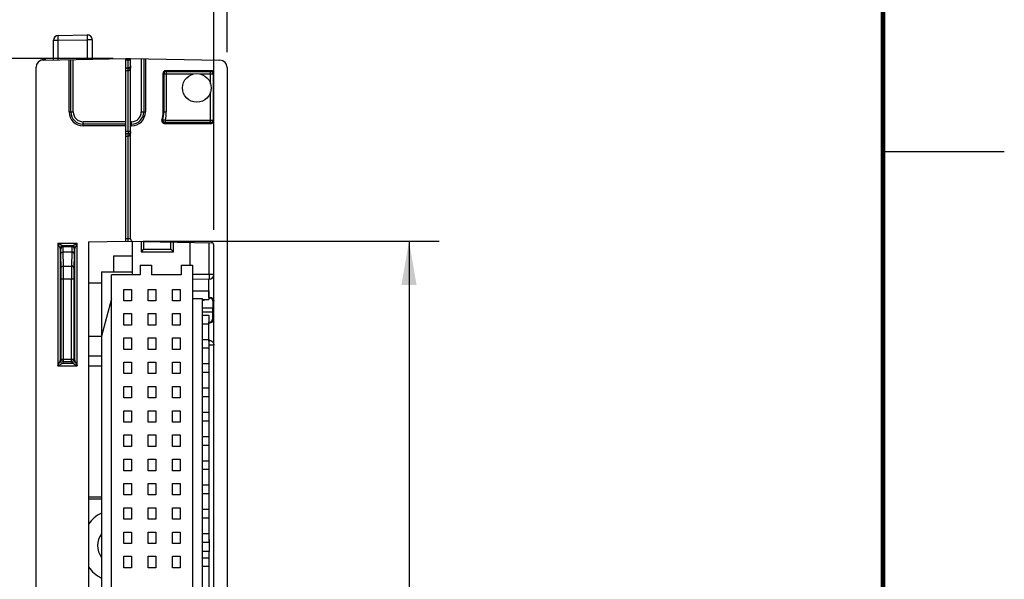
# Model space of a CAD drawing. Header units: inches. Extents: x 0 to 22, y 0 to 17.
# Tile 38 of 39: x 17.9 to 22, y 11 to 13.3. Entities that reach past the tile are written whole.
import ezdxf

# ---------------------------------------------------------------- set-up
doc = ezdxf.new("R2010")
doc.units = ezdxf.units.IN
doc.header["$LTSCALE"] = 1.21
doc.header["$MEASUREMENT"] = 0
doc.layers.get('0').update_dxf_attribs({"linetype": 'CONTINUOUS'})
doc.layers.add('DIMENSIONS', color=7, linetype='CONTINUOUS')
doc.styles.get("Standard").update_dxf_attribs({"font": 'txt', "width": 0.8})
doc.dimstyles.new('DIMSTYLE_1', dxfattribs={"dimtxt": 0.125, "dimasz": 0.18, "dimexe": 0.18, "dimexo": 0.0625, "dimgap": 0.09, "dimtad": 0, "dimtih": 1, "dimtoh": 1, "dimdec": 3, "dimzin": 4, "dimdsep": 46, "dimtxsty": 'STANDARD', "dimblk": '_FILLED', "dimblk1": '_FILLED', "dimblk2": '_FILLED', "dimcen": 0.09, "dimadec": 0, "dimazin": 0, "dimtp": 0.01, "dimtm": 0.01, "dimtfac": 1, "dimtdec": 3, "dimtofl": 0, "dimtmove": 0, "dimatfit": 3, "dimldrblk": '_FILLED', "dimfxl": 1, "dimtolj": 1, "dimtzin": 4, "dimarcsym": 0})

# ---------------------------------------------------------------- blocks, each defined once
blk = doc.blocks.new('_FILLED')
at = {"color": 0, "linetype": 'BYBLOCK'}
blk.add_solid([(0, 0), (-1, 0.174), (-1, -0.174)], dxfattribs=at)
blk = doc.blocks.new('*D12')
at = {"layer": 'DIMENSIONS', "color": 2, "linetype": 'CONTINUOUS'}
for p, q in [((18.3249, 13.1346), (16.3174, 13.1346)), ((16.4424, 13.1346), (16.4424, 10.2511)), ((16.4424, 7.1176), (16.4424, 10.0011)), ((18.3249, 7.1176), (16.3174, 7.1176))]:
    blk.add_line(p, q, dxfattribs=at)
at = {"layer": 'DIMENSIONS', "color": 2, "linetype": 'CONTINUOUS', "xscale": 0.18, "yscale": 0.18, "zscale": 0.18}
for p, rotation in [((16.4424, 13.1346), 90), ((16.4424, 7.1176), 270)]:
    blk.add_blockref('_FILLED', p, dxfattribs=dict(at, rotation=rotation))
at = {"layer": 'DIMENSIONS', "color": 2, "linetype": 'CONTINUOUS', "insert": (16.4424, 10.1886), "char_height": 0.125, "width": 1.625, "attachment_point": 2, "line_spacing_factor": 0.9}
blk.add_mtext('(6.017{\\Ftxt.shx;\\W1.000000;\\H0.125000; }[152.83])', dxfattribs=at)
blk = doc.blocks.new('*D13')
at = {"layer": 'DIMENSIONS', "color": 2, "linetype": 'CONTINUOUS'}
for p, q in [((18.4499, 12.3816), (19.6704, 12.3816)), ((19.5454, 12.3816), (19.5454, 10.7492)), ((19.5454, 8.8668), (19.5454, 10.4992)), ((18.4599, 8.8668), (19.6704, 8.8668))]:
    blk.add_line(p, q, dxfattribs=at)
at = {"layer": 'DIMENSIONS', "color": 2, "linetype": 'CONTINUOUS', "xscale": 0.18, "yscale": 0.18, "zscale": 0.18}
for p, rotation in [((19.5454, 12.3816), 90), ((19.5454, 8.8668), 270)]:
    blk.add_blockref('_FILLED', p, dxfattribs=dict(at, rotation=rotation))
at = {"layer": 'DIMENSIONS', "color": 2, "linetype": 'CONTINUOUS', "insert": (19.5454, 10.6867), "char_height": 0.125, "width": 1.325, "attachment_point": 2, "line_spacing_factor": 0.9}
blk.add_mtext('3.515{\\Ftxt.shx;\\W1.000000;\\H0.125000; }[89.28]', dxfattribs=at)
blk = doc.blocks.new('*D15')
at = {"layer": 'DIMENSIONS', "color": 2, "linetype": 'CONTINUOUS'}
for p, q in [((18.7404, 12.4281), (18.7404, 14.107)), ((18.7954, 13.1605), (18.7954, 14.107)), ((18.7404, 13.982), (18.3804, 13.982)), ((18.7954, 13.982), (19.3656, 13.982))]:
    blk.add_line(p, q, dxfattribs=at)
at = {"layer": 'DIMENSIONS', "color": 2, "linetype": 'CONTINUOUS', "xscale": 0.18, "yscale": 0.18, "zscale": 0.18}
blk.add_blockref('_FILLED', (18.7404, 13.982), dxfattribs=at)
at = {"layer": 'DIMENSIONS', "color": 2, "linetype": 'CONTINUOUS', "xscale": 0.18, "yscale": 0.18, "zscale": 0.18, "rotation": 180}
blk.add_blockref('_FILLED', (18.7954, 13.982), dxfattribs=at)
at = {"layer": 'DIMENSIONS', "color": 2, "linetype": 'CONTINUOUS', "insert": (19.4281, 14.0445), "char_height": 0.125, "width": 1.025, "attachment_point": 1, "line_spacing_factor": 0.9}
blk.add_mtext('.055{\\Ftxt.shx;\\W1.000000;\\H0.125000; }[1.4]', dxfattribs=at)

msp = doc.modelspace()

# ---------------------------------------------------------------- linework, layer by layer
at = {"color": 7, "linetype": 'CONTINUOUS'}
for p, q in [((18.0794, 13.1292), (18.0794, 13.2099)), ((18.0794, 13.2099), (18.099, 13.2099)), ((18.099, 13.2299), (18.219, 13.232)), ((18.099, 13.2099), (18.219, 13.212)), ((18.099, 13.1296), (18.099, 13.2099)), ((18.219, 13.212), (18.219, 13.1317)), ((18.2394, 13.212), (18.219, 13.212)), ((18.2394, 13.212), (18.2394, 13.132)), ((18.0368, 13.1285), (18.3774, 13.1344)), ((18.0368, 13.1285), (18.0368, 13.1292)), ((18.0474, 13.1294), (18.0371, 13.1292)), ((18.0474, 13.1294), (18.0474, 13.1287)), ((18.1444, 12.9146), (18.1444, 13.1304)), ((18.1512, 12.9146), (18.1512, 13.1305)), ((18.1612, 12.9146), (18.1612, 13.1307)), ((18.3774, 13.1344), (18.3874, 13.1346)), ((18.3774, 12.3814), (18.3774, 13.1344)), ((18.3774, 13.1296), (18.3875, 13.1297)), ((18.3874, 13.1297), (18.3874, 13.1346)), ((18.3874, 13.1346), (18.3974, 13.1344)), ((18.3875, 13.0967), (18.3875, 13.1297)), ((18.3974, 12.3913), (18.3974, 13.1344)), ((18.3974, 13.1344), (18.7659, 13.128)), ((18.4415, 13.1337), (18.4415, 12.9146)), ((18.4515, 13.1335), (18.4515, 12.9146)), ((18.4583, 13.1334), (18.4583, 12.9146)), ((18.0074, 7.1537), (18.0074, 13.0985)), ((18.3774, 13.0967), (18.3875, 13.0967)), ((18.3875, 13.094), (18.3774, 13.094)), ((18.3875, 13.084), (18.3774, 13.084)), ((18.3942, 13.0967), (18.3875, 13.0967)), ((18.3875, 13.084), (18.3875, 13.094)), ((18.3875, 12.834), (18.3875, 13.084)), ((18.5314, 12.9146), (18.5314, 13.0746)), ((18.5314, 13.0746), (18.5345, 13.0715)), ((18.5414, 13.0846), (18.5445, 13.0815)), ((18.7304, 13.0846), (18.5414, 13.0846)), ((18.5445, 13.0815), (18.5445, 12.9146)), ((18.5445, 13.0815), (18.7272, 13.0815)), ((18.7304, 13.0846), (18.7272, 13.0815)), ((18.7272, 13.0295), (18.7272, 13.0815)), ((18.7404, 13.0746), (18.7372, 13.0715)), ((18.7404, 12.8774), (18.7404, 13.0746)), ((18.7954, 13.098), (18.7954, 7.1542)), ((18.5345, 13.0715), (18.5345, 12.9146)), ((18.5345, 13.0715), (18.6586, 13.0715)), ((18.6821, 13.0715), (18.7372, 13.0715)), ((18.7372, 13.0715), (18.7372, 12.8806)), ((18.7272, 12.8706), (18.7272, 12.9977)), ((18.1444, 12.9146), (18.1612, 12.9146)), ((18.4415, 12.9146), (18.4583, 12.9146)), ((18.5314, 12.9146), (18.5445, 12.9146)), ((18.2014, 12.8576), (18.2014, 12.8744)), ((18.3774, 12.8744), (18.2014, 12.8744)), ((18.4014, 12.8744), (18.3974, 12.8744)), ((18.4014, 12.8576), (18.4014, 12.8744)), ((18.5307, 12.8829), (18.5404, 12.8806)), ((18.5404, 12.8806), (18.5404, 12.8706)), ((18.5404, 12.8806), (18.7372, 12.8806)), ((18.7272, 12.8706), (18.5404, 12.8706)), ((18.7304, 12.8674), (18.7272, 12.8706)), ((18.7404, 12.8774), (18.7372, 12.8806)), ((18.3774, 12.8644), (18.2014, 12.8644)), ((18.3774, 12.8576), (18.2014, 12.8576)), ((18.3875, 12.834), (18.3774, 12.834)), ((18.3974, 12.834), (18.3875, 12.834)), ((18.3875, 12.834), (18.3875, 12.824)), ((18.4014, 12.8644), (18.3974, 12.8644)), ((18.3974, 12.8576), (18.4014, 12.8576)), ((18.5363, 12.8674), (18.7304, 12.8674)), ((18.3875, 12.824), (18.3774, 12.824)), ((18.3875, 12.814), (18.3774, 12.814)), ((18.3875, 12.814), (18.3875, 12.824)), ((18.3875, 12.3916), (18.3875, 12.814)), ((18.3875, 12.3916), (18.3774, 12.3918)), ((18.3874, 12.3816), (18.3875, 12.3916)), ((18.3974, 12.3913), (18.3875, 12.3916)), ((18.0975, 12.373), (18.0975, 11.8688)), ((18.1773, 12.373), (18.0975, 12.373)), ((18.1175, 12.363), (18.0975, 12.373)), ((18.1075, 12.353), (18.0975, 12.373)), ((18.1075, 12.353), (18.1075, 11.8888)), ((18.1092, 12.3496), (18.1075, 12.353)), ((18.1192, 12.3596), (18.1175, 12.363)), ((18.1573, 12.363), (18.1175, 12.363)), ((18.1192, 12.3596), (18.1556, 12.3596)), ((18.1573, 12.363), (18.1556, 12.3596)), ((18.1773, 12.373), (18.1573, 12.363)), ((18.1673, 12.353), (18.1656, 12.3496)), ((18.1773, 12.373), (18.1673, 12.353)), ((18.1673, 11.8888), (18.1673, 12.353)), ((18.1773, 11.8688), (18.1773, 12.373)), ((18.2234, 12.3787), (18.3774, 12.3814)), ((18.2234, 12.3787), (18.2234, 8.8695)), ((18.3774, 12.3818), (18.7305, 12.3756)), ((18.4051, 12.2435), (18.4051, 12.3813)), ((18.4406, 12.3807), (18.4406, 12.3379)), ((18.4511, 12.3485), (18.4406, 12.3379)), ((18.4511, 12.3805), (18.4511, 12.3485)), ((18.4511, 12.3485), (18.5639, 12.3485)), ((18.5639, 12.3485), (18.5639, 12.3785)), ((18.5744, 12.3379), (18.5639, 12.3485)), ((18.5744, 12.3379), (18.5744, 12.3783)), ((18.6414, 12.3772), (18.6414, 12.2828)), ((18.7207, 12.2448), (18.7207, 12.3758)), ((18.7404, 8.8826), (18.7404, 12.3656)), ((18.1109, 12.2706), (18.1099, 12.3289)), ((18.1209, 12.2795), (18.1199, 12.3378)), ((18.1199, 12.3378), (18.1549, 12.3378)), ((18.1549, 12.3378), (18.1539, 12.2795)), ((18.1649, 12.3289), (18.1639, 12.2706)), ((18.3274, 12.3222), (18.3274, 12.2553)), ((18.3274, 12.3222), (18.4051, 12.3222)), ((18.4406, 12.3379), (18.5744, 12.3379)), ((18.1111, 12.2261), (18.1109, 12.2706)), ((18.1211, 12.2261), (18.1209, 12.2795)), ((18.1209, 12.2795), (18.1539, 12.2795)), ((18.1539, 12.2795), (18.1536, 12.2261)), ((18.1639, 12.2706), (18.1636, 12.2261)), ((18.4366, 12.2828), (18.4366, 12.2435)), ((18.4366, 12.2828), (18.4839, 12.2828)), ((18.4839, 12.2828), (18.4839, 12.2435)), ((18.6059, 12.2828), (18.6059, 12.2435)), ((18.6059, 12.2828), (18.6532, 12.2828)), ((18.6532, 12.2828), (18.6532, 8.9364)), ((18.1111, 11.8961), (18.1111, 12.2261)), ((18.1111, 12.2261), (18.1636, 12.2261)), ((18.1211, 11.8861), (18.1211, 12.2261)), ((18.1536, 11.8861), (18.1536, 12.2261)), ((18.1636, 12.2261), (18.1636, 11.8961)), ((18.2768, 12.2553), (18.2768, 8.9639)), ((18.2768, 12.2553), (18.4051, 12.2553)), ((18.3185, 8.9757), (18.3185, 12.2435)), ((18.4366, 12.2435), (18.3185, 12.2435)), ((18.6059, 12.2435), (18.4839, 12.2435)), ((18.7207, 12.2448), (18.6532, 12.2442)), ((18.7205, 12.2248), (18.6532, 12.2242)), ((18.7205, 12.1497), (18.7205, 12.2248)), ((18.7404, 12.2448), (18.7207, 12.2448)), ((18.2768, 12.2086), (18.2234, 12.2086)), ((18.3701, 12.136), (18.3701, 12.1832)), ((18.3701, 12.1832), (18.4016, 12.1832)), ((18.4016, 12.1832), (18.4016, 12.136)), ((18.4701, 12.136), (18.4701, 12.1832)), ((18.4701, 12.1832), (18.5016, 12.1832)), ((18.5016, 12.1832), (18.5016, 12.136)), ((18.5701, 12.136), (18.5701, 12.1832)), ((18.5701, 12.1832), (18.6016, 12.1832)), ((18.6016, 12.1832), (18.6016, 12.136)), ((18.3185, 12.145), (18.2772, 11.9908)), ((18.6532, 12.1773), (18.7201, 12.1773)), ((18.6945, 12.145), (18.6532, 12.145)), ((18.6945, 9.0742), (18.6945, 12.145)), ((18.6945, 12.1419), (18.7201, 12.1419)), ((18.7201, 12.1773), (18.7201, 12.1419)), ((18.7201, 12.1496), (18.7205, 12.1497)), ((18.7214, 12.1479), (18.7205, 12.1497)), ((18.4016, 12.136), (18.3701, 12.136)), ((18.5016, 12.136), (18.4701, 12.136)), ((18.6016, 12.136), (18.5701, 12.136)), ((18.7363, 12.1061), (18.6945, 12.1061)), ((18.7363, 12.1316), (18.7363, 12.1061)), ((18.7366, 12.0911), (18.7366, 12.1061)), ((18.3701, 12.036), (18.3701, 12.0832)), ((18.3701, 12.0832), (18.4016, 12.0832)), ((18.4016, 12.0832), (18.4016, 12.036)), ((18.4701, 12.036), (18.4701, 12.0832)), ((18.4701, 12.0832), (18.5016, 12.0832)), ((18.5016, 12.0832), (18.5016, 12.036)), ((18.5701, 12.036), (18.5701, 12.0832)), ((18.5701, 12.0832), (18.6016, 12.0832)), ((18.6016, 12.0832), (18.6016, 12.036)), ((18.6945, 12.0911), (18.7363, 12.0911)), ((18.6945, 12.0773), (18.7201, 12.0773)), ((18.7201, 12.0773), (18.7201, 12.0419)), ((18.7363, 12.0656), (18.7363, 12.0911)), ((18.4016, 12.036), (18.3701, 12.036)), ((18.5016, 12.036), (18.4701, 12.036)), ((18.6016, 12.036), (18.5701, 12.036)), ((18.6945, 12.0419), (18.7201, 12.0419)), ((18.7201, 12.0476), (18.7205, 12.0475)), ((18.7205, 12.0475), (18.7214, 12.0493)), ((18.7205, 11.9737), (18.7205, 12.0475)), ((18.2768, 11.9886), (18.2234, 11.9886)), ((18.2772, 11.9908), (18.2772, 9.2284)), ((18.3701, 11.936), (18.3701, 11.9832)), ((18.3701, 11.9832), (18.4016, 11.9832)), ((18.4016, 11.9832), (18.4016, 11.936)), ((18.4701, 11.936), (18.4701, 11.9832)), ((18.4701, 11.9832), (18.5016, 11.9832)), ((18.5016, 11.9832), (18.5016, 11.936)), ((18.5701, 11.936), (18.5701, 11.9832)), ((18.5701, 11.9832), (18.6016, 11.9832)), ((18.6016, 11.9832), (18.6016, 11.936)), ((18.6945, 11.9773), (18.7201, 11.9773)), ((18.7201, 11.9773), (18.7201, 11.9419)), ((18.6945, 11.9419), (18.7201, 11.9419)), ((18.7201, 11.9737), (18.7205, 11.9737)), ((18.7201, 11.9539), (18.7207, 11.9539)), ((18.7207, 11.1526), (18.7207, 11.9539)), ((18.7404, 11.9539), (18.7207, 11.9539)), ((18.1075, 11.8888), (18.1111, 11.8961)), ((18.1111, 11.8961), (18.1636, 11.8961)), ((18.1636, 11.8961), (18.1673, 11.8888)), ((18.2768, 11.9086), (18.2234, 11.9086)), ((18.4016, 11.936), (18.3701, 11.936)), ((18.5016, 11.936), (18.4701, 11.936)), ((18.6016, 11.936), (18.5701, 11.936)), ((18.0975, 11.8688), (18.1075, 11.8888)), ((18.0975, 11.8688), (18.1175, 11.8788)), ((18.0975, 11.8688), (18.1773, 11.8688)), ((18.1175, 11.8788), (18.1211, 11.8861)), ((18.1175, 11.8788), (18.1573, 11.8788)), ((18.1211, 11.8861), (18.1536, 11.8861)), ((18.1536, 11.8861), (18.1573, 11.8788)), ((18.1573, 11.8788), (18.1773, 11.8688)), ((18.1673, 11.8888), (18.1773, 11.8688)), ((18.2234, 11.8686), (18.2768, 11.8686)), ((18.3701, 11.836), (18.3701, 11.8832)), ((18.3701, 11.8832), (18.4016, 11.8832)), ((18.4016, 11.8832), (18.4016, 11.836)), ((18.4701, 11.836), (18.4701, 11.8832)), ((18.4701, 11.8832), (18.5016, 11.8832)), ((18.5016, 11.8832), (18.5016, 11.836)), ((18.5701, 11.836), (18.5701, 11.8832)), ((18.5701, 11.8832), (18.6016, 11.8832)), ((18.6016, 11.8832), (18.6016, 11.836)), ((18.6945, 11.8773), (18.7201, 11.8773)), ((18.7201, 11.8773), (18.7201, 11.8419)), ((18.4016, 11.836), (18.3701, 11.836)), ((18.5016, 11.836), (18.4701, 11.836)), ((18.6016, 11.836), (18.5701, 11.836)), ((18.6945, 11.8419), (18.7201, 11.8419)), ((18.3701, 11.736), (18.3701, 11.7832)), ((18.3701, 11.7832), (18.4016, 11.7832)), ((18.4016, 11.7832), (18.4016, 11.736)), ((18.4701, 11.736), (18.4701, 11.7832)), ((18.4701, 11.7832), (18.5016, 11.7832)), ((18.5016, 11.7832), (18.5016, 11.736)), ((18.5701, 11.736), (18.5701, 11.7832)), ((18.5701, 11.7832), (18.6016, 11.7832)), ((18.6016, 11.7832), (18.6016, 11.736)), ((18.6945, 11.7773), (18.7201, 11.7773)), ((18.7201, 11.7773), (18.7201, 11.7419)), ((18.4016, 11.736), (18.3701, 11.736)), ((18.5016, 11.736), (18.4701, 11.736)), ((18.6016, 11.736), (18.5701, 11.736)), ((18.6945, 11.7419), (18.7201, 11.7419)), ((18.3701, 11.636), (18.3701, 11.6832)), ((18.3701, 11.6832), (18.4016, 11.6832)), ((18.4016, 11.6832), (18.4016, 11.636)), ((18.4701, 11.636), (18.4701, 11.6832)), ((18.4701, 11.6832), (18.5016, 11.6832)), ((18.5016, 11.6832), (18.5016, 11.636)), ((18.5701, 11.636), (18.5701, 11.6832)), ((18.5701, 11.6832), (18.6016, 11.6832)), ((18.6016, 11.6832), (18.6016, 11.636)), ((18.6945, 11.6773), (18.7201, 11.6773)), ((18.7201, 11.6773), (18.7201, 11.6419)), ((18.4016, 11.636), (18.3701, 11.636)), ((18.5016, 11.636), (18.4701, 11.636)), ((18.6016, 11.636), (18.5701, 11.636)), ((18.6945, 11.6419), (18.7201, 11.6419)), ((18.3701, 11.536), (18.3701, 11.5832)), ((18.3701, 11.5832), (18.4016, 11.5832)), ((18.4016, 11.5832), (18.4016, 11.536)), ((18.4701, 11.536), (18.4701, 11.5832)), ((18.4701, 11.5832), (18.5016, 11.5832)), ((18.5016, 11.5832), (18.5016, 11.536)), ((18.5701, 11.536), (18.5701, 11.5832)), ((18.5701, 11.5832), (18.6016, 11.5832)), ((18.6016, 11.5832), (18.6016, 11.536)), ((18.6945, 11.5773), (18.7201, 11.5773)), ((18.7201, 11.5773), (18.7201, 11.5419)), ((18.4016, 11.536), (18.3701, 11.536)), ((18.5016, 11.536), (18.4701, 11.536)), ((18.6016, 11.536), (18.5701, 11.536)), ((18.6945, 11.5419), (18.7201, 11.5419)), ((18.3701, 11.436), (18.3701, 11.4832)), ((18.3701, 11.4832), (18.4016, 11.4832)), ((18.4016, 11.4832), (18.4016, 11.436)), ((18.4701, 11.436), (18.4701, 11.4832)), ((18.4701, 11.4832), (18.5016, 11.4832)), ((18.5016, 11.4832), (18.5016, 11.436)), ((18.5701, 11.436), (18.5701, 11.4832)), ((18.5701, 11.4832), (18.6016, 11.4832)), ((18.6016, 11.4832), (18.6016, 11.436)), ((18.6945, 11.4773), (18.7201, 11.4773)), ((18.7201, 11.4773), (18.7201, 11.4419)), ((18.4016, 11.436), (18.3701, 11.436)), ((18.5016, 11.436), (18.4701, 11.436)), ((18.6016, 11.436), (18.5701, 11.436)), ((18.6945, 11.4419), (18.7201, 11.4419)), ((18.3701, 11.336), (18.3701, 11.3832)), ((18.3701, 11.3832), (18.4016, 11.3832)), ((18.4016, 11.3832), (18.4016, 11.336)), ((18.4701, 11.336), (18.4701, 11.3832)), ((18.4701, 11.3832), (18.5016, 11.3832)), ((18.5016, 11.3832), (18.5016, 11.336)), ((18.5701, 11.336), (18.5701, 11.3832)), ((18.5701, 11.3832), (18.6016, 11.3832)), ((18.6016, 11.3832), (18.6016, 11.336)), ((18.6945, 11.3773), (18.7201, 11.3773)), ((18.7201, 11.3773), (18.7201, 11.3419)), ((18.2234, 11.3286), (18.2768, 11.3286)), ((18.4016, 11.336), (18.3701, 11.336)), ((18.5016, 11.336), (18.4701, 11.336)), ((18.6016, 11.336), (18.5701, 11.336)), ((18.6945, 11.3419), (18.7201, 11.3419)), ((18.2234, 11.3206), (18.2768, 11.3206)), ((18.3701, 11.236), (18.3701, 11.2832)), ((18.3701, 11.2832), (18.4016, 11.2832)), ((18.4016, 11.2832), (18.4016, 11.236)), ((18.4701, 11.236), (18.4701, 11.2832)), ((18.4701, 11.2832), (18.5016, 11.2832)), ((18.5016, 11.2832), (18.5016, 11.236)), ((18.5701, 11.236), (18.5701, 11.2832)), ((18.5701, 11.2832), (18.6016, 11.2832)), ((18.6016, 11.2832), (18.6016, 11.236)), ((18.6945, 11.2773), (18.7201, 11.2773)), ((18.7201, 11.2773), (18.7201, 11.2419)), ((18.4016, 11.236), (18.3701, 11.236)), ((18.5016, 11.236), (18.4701, 11.236)), ((18.6016, 11.236), (18.5701, 11.236)), ((18.6945, 11.2419), (18.7201, 11.2419)), ((18.3701, 11.136), (18.3701, 11.1832)), ((18.3701, 11.1832), (18.4016, 11.1832)), ((18.4016, 11.1832), (18.4016, 11.136)), ((18.4701, 11.136), (18.4701, 11.1832)), ((18.4701, 11.1832), (18.5016, 11.1832)), ((18.5016, 11.1832), (18.5016, 11.136)), ((18.5701, 11.136), (18.5701, 11.1832)), ((18.5701, 11.1832), (18.6016, 11.1832)), ((18.6016, 11.1832), (18.6016, 11.136)), ((18.6945, 11.1773), (18.7201, 11.1773)), ((18.7201, 11.1773), (18.7201, 11.1419)), ((18.4016, 11.136), (18.3701, 11.136)), ((18.5016, 11.136), (18.4701, 11.136)), ((18.6016, 11.136), (18.5701, 11.136)), ((18.6945, 11.1419), (18.7201, 11.1419)), ((18.7214, 11.1526), (18.7201, 11.1526)), ((18.7214, 11.1526), (18.7214, 11.1026)), ((18.7214, 11.1026), (18.6945, 11.1026)), ((18.7207, 10.4026), (18.7207, 11.1026)), ((18.3701, 11.036), (18.3701, 11.0832)), ((18.3701, 11.0832), (18.4016, 11.0832)), ((18.4016, 11.0832), (18.4016, 11.036)), ((18.4701, 11.036), (18.4701, 11.0832)), ((18.4701, 11.0832), (18.5016, 11.0832)), ((18.5016, 11.0832), (18.5016, 11.036)), ((18.5701, 11.036), (18.5701, 11.0832)), ((18.5701, 11.0832), (18.6016, 11.0832)), ((18.6016, 11.0832), (18.6016, 11.036)), ((18.6945, 11.0773), (18.7201, 11.0773)), ((18.7201, 11.0773), (18.7201, 11.0419)), ((18.4016, 11.036), (18.3701, 11.036)), ((18.5016, 11.036), (18.4701, 11.036)), ((18.6016, 11.036), (18.5701, 11.036)), ((18.6945, 11.0419), (18.7201, 11.0419))]:
    msp.add_line(p, q, dxfattribs=at)
at = {"color": 2, "linetype": 'CONTINUOUS'}
msp.add_line((22, 12.75), (21.5, 12.75), dxfattribs=at)
at = {"color": 7, "linetype": 'CONTINUOUS', "const_width": 0.02}
msp.add_lwpolyline([(21.5, 0.5), (21.5, 16.5)], dxfattribs=at)
at = {"color": 7, "linetype": 'CONTINUOUS'}
msp.add_circle((18.6704, 13.0136), 0.0591, dxfattribs=at)
for centre, radius, start, end in [((18.0994, 13.2099), 0.02, 91, 180), ((18.2194, 13.212), 0.02, 0, 91), ((18.0374, 13.0985), 0.03, 91, 180), ((18.7654, 13.098), 0.03, 0, 89), ((18.3874, 13.104), 0.01, 270.5, 360), ((17.2898, 13.0887), 1.0977, 0.2777, 0.4178), ((18.5445, 13.0715), 0.01, 90.0209, 179.9791), ((18.7272, 13.0715), 0.01, 0.0209, 89.9791), ((18.2014, 12.9146), 0.057, 180, 270), ((18.2014, 12.9146), 0.0502, 180, 270), ((18.2014, 12.9146), 0.0402, 180, 270), ((18.4014, 12.9146), 0.057, 270, 360), ((18.4014, 12.9146), 0.0502, 270, 360), ((18.4014, 12.9146), 0.0402, 270, 360), ((18.4014, 12.9146), 0.13, 344.6046, 360), ((18.4014, 12.9146), 0.1331, 346.2417, 360), ((18.4014, 12.9146), 0.1431, 346.2417, 360), ((18.5363, 12.8774), 0.01, 164.5968, 270.0077), ((18.3377, 13.1477), 0.3276, 305.2388, 306.094), ((18.5404, 12.8806), 0.01, 166.2711, 269.9706), ((18.3199, 13.1515), 0.3572, 307.3035, 308.1237), ((18.7272, 12.8806), 0.01, 270.0209, 359.9791), ((18.3874, 12.834), 0.01, 270.5, 360), ((18.4074, 12.3913), 0.01, 180, 269), ((18.1175, 12.353), 0.01, 90.028, 179.9966), ((18.1192, 12.3496), 0.01, 90.0067, 179.9858), ((18.1556, 12.3496), 0.01, 0.0142, 89.9933), ((18.1573, 12.353), 0.01, 0.0035, 89.9764), ((18.7304, 12.3656), 0.01, 0, 89), ((18.7204, 12.2448), 0.02, 270.5, 360), ((18.4635, 12.8158), 0.714, 288.8752, 289.2947), ((18.4727, 12.7603), 0.6611, 289.6037, 290.6941), ((18.5313, 12.6045), 0.4946, 292.4391, 292.6068), ((18.4561, 11.4134), 0.6891, 67.3535, 67.474), ((18.1211, 11.8961), 0.01, 180.0142, 269.9933), ((18.1536, 11.8961), 0.01, 270.0067, 359.9858), ((18.1175, 11.8888), 0.01, 180.0035, 269.9764), ((18.1573, 11.8888), 0.01, 270.028, 359.9966), ((18.3464, 11.1276), 0.151, 117.4362, 144.5501), ((18.3464, 11.1276), 0.085, 144.9353, 215.0647), ((18.3464, 11.1276), 0.151, 215.4497, 242.5638)]:
    msp.add_arc(centre, radius, start, end, dxfattribs=at)
for centre, major_axis, start_param, end_param in [((18.5414, 13.0746), (0.00707, -0.00707), 2.356347, 3.926839), ((18.7304, 13.0746), (0.00707, 0.00707), -0.785246, 0.785246), ((18.7304, 12.8774), (0.00707, -0.00707), -0.785246, 0.785246)]:
    msp.add_ellipse(centre, major_axis=major_axis, ratio=0.999695, start_param=start_param, end_param=end_param, dxfattribs=at)
for points, knots in [([(18.099, 13.2099), (18.099, 13.2105), (18.099, 13.2118), (18.099, 13.2138), (18.0989, 13.2157), (18.0989, 13.2175), (18.0989, 13.2193), (18.0989, 13.2209), (18.0989, 13.2225), (18.0989, 13.224), (18.0989, 13.2251), (18.0989, 13.2259), (18.0989, 13.2265), (18.0989, 13.227), (18.0989, 13.2275), (18.0989, 13.2279), (18.0989, 13.2283), (18.0989, 13.2287), (18.0989, 13.229), (18.0989, 13.2293), (18.099, 13.2294), (18.099, 13.2296), (18.099, 13.2297), (18.099, 13.2297), (18.099, 13.2298), (18.099, 13.2298), (18.099, 13.2298), (18.099, 13.2298), (18.099, 13.2298), (18.099, 13.2299), (18.099, 13.2299), (18.099, 13.2299), (18.099, 13.2299), (18.099, 13.2299)], [0, 0, 0, 0, 0.097955, 0.194965, 0.290095, 0.38243, 0.471082, 0.555198, 0.633969, 0.706636, 0.7725, 0.802681, 0.83093, 0.857178, 0.881363, 0.903426, 0.923316, 0.940985, 0.95639, 0.969496, 0.980274, 0.984782, 0.988701, 0.992028, 0.994765, 0.995912, 0.996912, 0.997766, 0.998475, 0.999044, 0.999277, 0.999477, 1, 1, 1, 1]), ([(18.219, 13.232), (18.219, 13.232), (18.219, 13.232), (18.219, 13.232), (18.219, 13.232), (18.219, 13.2319), (18.219, 13.2319), (18.219, 13.2319), (18.219, 13.2319), (18.219, 13.2319), (18.219, 13.2318), (18.219, 13.2317), (18.219, 13.2317), (18.219, 13.2315), (18.2189, 13.2314), (18.2189, 13.2311), (18.2189, 13.2308), (18.2189, 13.2304), (18.2189, 13.23), (18.2189, 13.2296), (18.2189, 13.2291), (18.2189, 13.2286), (18.2189, 13.228), (18.2189, 13.2272), (18.2189, 13.2261), (18.2189, 13.2246), (18.2189, 13.223), (18.2189, 13.2214), (18.2189, 13.2196), (18.2189, 13.2178), (18.219, 13.2159), (18.219, 13.2139), (18.219, 13.2126), (18.219, 13.212)], [0, 0, 0, 0, 0.000523, 0.000723, 0.000956, 0.001525, 0.002234, 0.003088, 0.004088, 0.005235, 0.007972, 0.011299, 0.015218, 0.019726, 0.030504, 0.04361, 0.059015, 0.076684, 0.096574, 0.118637, 0.142822, 0.16907, 0.197319, 0.2275, 0.293364, 0.366031, 0.444802, 0.528918, 0.61757, 0.709905, 0.805035, 0.902045, 1, 1, 1, 1]), ([(18.0368, 13.1292), (18.0366, 13.1292), (18.0363, 13.1292), (18.0359, 13.1292), (18.0355, 13.1292), (18.035, 13.1291), (18.0344, 13.1291), (18.0338, 13.129), (18.0332, 13.1289), (18.0326, 13.1288), (18.0318, 13.1286), (18.0308, 13.1284), (18.0296, 13.1281), (18.0284, 13.1277), (18.0269, 13.1271), (18.0251, 13.1263), (18.023, 13.1251), (18.021, 13.1238), (18.0197, 13.1228), (18.0191, 13.1223)], [0, 0, 0, 0, 0.031646, 0.047469, 0.06329, 0.094925, 0.12655, 0.158164, 0.189762, 0.221342, 0.252903, 0.315953, 0.378899, 0.441726, 0.504419, 0.629332, 0.753594, 0.877157, 1, 1, 1, 1]), ([(18.3875, 13.1297), (18.3878, 13.1297), (18.3884, 13.1297), (18.3894, 13.1297), (18.3904, 13.1296), (18.3913, 13.1295), (18.3922, 13.1294), (18.393, 13.1293), (18.3938, 13.1292), (18.3945, 13.129), (18.395, 13.1289), (18.3954, 13.1288), (18.3957, 13.1287), (18.396, 13.1286), (18.3962, 13.1285), (18.3964, 13.1285), (18.3966, 13.1284), (18.3968, 13.1283), (18.3969, 13.1282), (18.3971, 13.1281), (18.3972, 13.128), (18.3973, 13.1279), (18.3973, 13.1278), (18.3974, 13.1277), (18.3974, 13.1277), (18.3974, 13.1276), (18.3974, 13.1276)], [0, 0, 0, 0, 0.094574, 0.188151, 0.279834, 0.368755, 0.454093, 0.535076, 0.610996, 0.681218, 0.745184, 0.774673, 0.802431, 0.828416, 0.852594, 0.874941, 0.895445, 0.914107, 0.930948, 0.946014, 0.959387, 0.971204, 0.981676, 0.991123, 0.995603, 1, 1, 1, 1]), ([(18.3974, 13.104), (18.3974, 13.1031), (18.3973, 13.1016), (18.3971, 13.0996), (18.3969, 13.0982), (18.3967, 13.0967), (18.3964, 13.0953), (18.396, 13.0939), (18.3956, 13.0927), (18.3953, 13.0918), (18.3949, 13.0908), (18.3945, 13.0899), (18.394, 13.0891), (18.3937, 13.0885), (18.3934, 13.0881), (18.3932, 13.0878), (18.393, 13.0875), (18.3927, 13.0872), (18.3925, 13.0869), (18.3922, 13.0865), (18.3917, 13.086), (18.3911, 13.0855), (18.3906, 13.0851), (18.3902, 13.0848), (18.3898, 13.0846), (18.3894, 13.0845), (18.3891, 13.0843), (18.3887, 13.0842), (18.3883, 13.0841), (18.3881, 13.0841), (18.3878, 13.0841), (18.3876, 13.084), (18.3875, 13.084)], [0, 0, 0, 0, 0.121681, 0.182574, 0.243519, 0.30454, 0.36566, 0.426913, 0.488339, 0.519136, 0.55, 0.611955, 0.643085, 0.674333, 0.69001, 0.705727, 0.721484, 0.737288, 0.753141, 0.76905, 0.801045, 0.833323, 0.86593, 0.882378, 0.898922, 0.915566, 0.932305, 0.949134, 0.966039, 0.974516, 0.983004, 1, 1, 1, 1]), ([(18.3974, 12.834), (18.3974, 12.8331), (18.3973, 12.8316), (18.3971, 12.8296), (18.3969, 12.8282), (18.3967, 12.8267), (18.3964, 12.8253), (18.396, 12.8239), (18.3956, 12.8227), (18.3953, 12.8218), (18.3949, 12.8208), (18.3945, 12.8199), (18.394, 12.8191), (18.3937, 12.8185), (18.3934, 12.8181), (18.3932, 12.8178), (18.393, 12.8175), (18.3927, 12.8172), (18.3925, 12.8169), (18.3922, 12.8165), (18.3917, 12.816), (18.3911, 12.8155), (18.3906, 12.8151), (18.3902, 12.8148), (18.3898, 12.8146), (18.3894, 12.8145), (18.3891, 12.8143), (18.3887, 12.8142), (18.3883, 12.8141), (18.3881, 12.8141), (18.3878, 12.8141), (18.3876, 12.814), (18.3875, 12.814)], [0, 0, 0, 0, 0.121681, 0.182574, 0.243519, 0.30454, 0.36566, 0.426913, 0.488339, 0.519136, 0.55, 0.611955, 0.643085, 0.674333, 0.69001, 0.705727, 0.721484, 0.737288, 0.753141, 0.76905, 0.801045, 0.833323, 0.86593, 0.882378, 0.898922, 0.915566, 0.932305, 0.949134, 0.966039, 0.974516, 0.983004, 1, 1, 1, 1]), ([(18.1099, 12.3289), (18.1099, 12.3297), (18.1098, 12.3313), (18.1098, 12.3335), (18.1098, 12.3356), (18.1097, 12.3375), (18.1097, 12.3394), (18.1096, 12.341), (18.1096, 12.3426), (18.1095, 12.3439), (18.1095, 12.3452), (18.1094, 12.3462), (18.1094, 12.3471), (18.1094, 12.3476), (18.1093, 12.348), (18.1093, 12.3483), (18.1093, 12.3486), (18.1093, 12.3489), (18.1093, 12.3491), (18.1092, 12.3493), (18.1092, 12.3494), (18.1092, 12.3494), (18.1092, 12.3495), (18.1092, 12.3495), (18.1092, 12.3496), (18.1092, 12.3496), (18.1092, 12.3496)], [0, 0, 0, 0, 0.11481, 0.223021, 0.324499, 0.419155, 0.506899, 0.587643, 0.66133, 0.727909, 0.78733, 0.839547, 0.884515, 0.904268, 0.922194, 0.938288, 0.952554, 0.964993, 0.975601, 0.984378, 0.98809, 0.991358, 0.994186, 0.996571, 0.998508, 1, 1, 1, 1]), ([(18.1199, 12.3378), (18.1199, 12.3395), (18.1198, 12.3418), (18.1198, 12.3449), (18.1197, 12.3469), (18.1197, 12.3488), (18.1196, 12.3506), (18.1196, 12.3522), (18.1195, 12.3536), (18.1195, 12.3549), (18.1194, 12.3561), (18.1194, 12.3569), (18.1194, 12.3575), (18.1193, 12.3579), (18.1193, 12.3583), (18.1193, 12.3586), (18.1193, 12.3588), (18.1193, 12.3591), (18.1192, 12.3592), (18.1192, 12.3593), (18.1192, 12.3594), (18.1192, 12.3595), (18.1192, 12.3595), (18.1192, 12.3596), (18.1192, 12.3596), (18.1192, 12.3596)], [0, 0, 0, 0, 0.223118, 0.324587, 0.419219, 0.506938, 0.587674, 0.661362, 0.727944, 0.787367, 0.839586, 0.884558, 0.904317, 0.922252, 0.938361, 0.952642, 0.965092, 0.975713, 0.984505, 0.988216, 0.991471, 0.994273, 0.996624, 0.99853, 1, 1, 1, 1]), ([(18.1556, 12.3596), (18.1556, 12.3596), (18.1556, 12.3596), (18.1556, 12.3595), (18.1555, 12.3595), (18.1555, 12.3594), (18.1555, 12.3593), (18.1555, 12.3592), (18.1555, 12.3591), (18.1555, 12.3588), (18.1554, 12.3586), (18.1554, 12.3583), (18.1554, 12.3579), (18.1554, 12.3575), (18.1553, 12.3569), (18.1553, 12.3561), (18.1552, 12.3549), (18.1552, 12.3536), (18.1552, 12.3522), (18.1551, 12.3506), (18.1551, 12.3488), (18.155, 12.3469), (18.155, 12.3449), (18.1549, 12.3418), (18.1549, 12.3395), (18.1549, 12.3378)], [0, 0, 0, 0, 0.00147, 0.003376, 0.005727, 0.008529, 0.011784, 0.015495, 0.024287, 0.034908, 0.047358, 0.061639, 0.077748, 0.095683, 0.115442, 0.160414, 0.212633, 0.272056, 0.338638, 0.412326, 0.493062, 0.580781, 0.675413, 0.776882, 1, 1, 1, 1]), ([(18.1656, 12.3496), (18.1656, 12.3496), (18.1656, 12.3496), (18.1656, 12.3495), (18.1655, 12.3495), (18.1655, 12.3494), (18.1655, 12.3494), (18.1655, 12.3493), (18.1655, 12.3491), (18.1655, 12.3489), (18.1654, 12.3486), (18.1654, 12.3483), (18.1654, 12.348), (18.1654, 12.3476), (18.1653, 12.3471), (18.1653, 12.3462), (18.1652, 12.3452), (18.1652, 12.3439), (18.1652, 12.3426), (18.1651, 12.341), (18.1651, 12.3394), (18.165, 12.3375), (18.165, 12.3356), (18.1649, 12.3335), (18.1649, 12.3313), (18.1649, 12.3297), (18.1649, 12.3289)], [0, 0, 0, 0, 0.001492, 0.003429, 0.005814, 0.008642, 0.01191, 0.015622, 0.024399, 0.035007, 0.047446, 0.061712, 0.077806, 0.095732, 0.115485, 0.160453, 0.21267, 0.272091, 0.33867, 0.412357, 0.493101, 0.580845, 0.675501, 0.776979, 0.88519, 1, 1, 1, 1]), ([(18.1099, 12.3289), (18.1099, 12.3292), (18.1099, 12.3298), (18.1101, 12.3307), (18.1103, 12.3315), (18.1106, 12.3323), (18.1111, 12.3331), (18.1116, 12.3339), (18.1122, 12.3346), (18.1128, 12.3352), (18.1135, 12.3358), (18.1143, 12.3363), (18.1152, 12.3368), (18.1161, 12.3372), (18.117, 12.3375), (18.1179, 12.3377), (18.1189, 12.3378), (18.1196, 12.3378), (18.1199, 12.3378)], [0, 0, 0, 0, 0.058809, 0.11779, 0.17708, 0.236803, 0.29706, 0.357934, 0.419479, 0.481724, 0.544668, 0.608287, 0.672531, 0.737327, 0.802584, 0.868196, 0.934043, 1, 1, 1, 1]), ([(18.1649, 12.3289), (18.1648, 12.3292), (18.1648, 12.3298), (18.1647, 12.3307), (18.1644, 12.3315), (18.1641, 12.3323), (18.1637, 12.3331), (18.1632, 12.3339), (18.1626, 12.3346), (18.1619, 12.3352), (18.1612, 12.3358), (18.1604, 12.3363), (18.1596, 12.3368), (18.1587, 12.3372), (18.1577, 12.3375), (18.1568, 12.3377), (18.1558, 12.3378), (18.1552, 12.3378), (18.1549, 12.3378)], [0, 0, 0, 0, 0.058809, 0.11779, 0.17708, 0.236803, 0.29706, 0.357934, 0.419479, 0.481724, 0.544668, 0.608287, 0.672531, 0.737327, 0.802584, 0.868196, 0.934043, 1, 1, 1, 1]), ([(18.1109, 12.2706), (18.1109, 12.2709), (18.1109, 12.2715), (18.1111, 12.2723), (18.1113, 12.2732), (18.1116, 12.274), (18.1121, 12.2748), (18.1126, 12.2756), (18.1132, 12.2763), (18.1138, 12.2769), (18.1145, 12.2775), (18.1153, 12.278), (18.1162, 12.2785), (18.1171, 12.2788), (18.118, 12.2791), (18.1189, 12.2794), (18.1199, 12.2795), (18.1206, 12.2795), (18.1209, 12.2795)], [0, 0, 0, 0, 0.058809, 0.11779, 0.17708, 0.236803, 0.29706, 0.357934, 0.419479, 0.481724, 0.544668, 0.608287, 0.672531, 0.737327, 0.802584, 0.868196, 0.934043, 1, 1, 1, 1]), ([(18.1639, 12.2706), (18.1639, 12.2709), (18.1638, 12.2715), (18.1637, 12.2723), (18.1634, 12.2732), (18.1631, 12.274), (18.1627, 12.2748), (18.1622, 12.2756), (18.1616, 12.2763), (18.1609, 12.2769), (18.1602, 12.2775), (18.1594, 12.278), (18.1586, 12.2785), (18.1577, 12.2788), (18.1568, 12.2791), (18.1558, 12.2794), (18.1548, 12.2795), (18.1542, 12.2795), (18.1539, 12.2795)], [0, 0, 0, 0, 0.058809, 0.11779, 0.17708, 0.236803, 0.29706, 0.357934, 0.419479, 0.481724, 0.544668, 0.608287, 0.672531, 0.737327, 0.802584, 0.868196, 0.934043, 1, 1, 1, 1]), ([(18.7207, 12.2448), (18.7207, 12.2442), (18.7207, 12.2429), (18.7207, 12.2409), (18.7208, 12.239), (18.7208, 12.2372), (18.7208, 12.2354), (18.7208, 12.2337), (18.7207, 12.2322), (18.7207, 12.2307), (18.7207, 12.2296), (18.7207, 12.2288), (18.7207, 12.2282), (18.7207, 12.2277), (18.7207, 12.2272), (18.7207, 12.2268), (18.7207, 12.2264), (18.7207, 12.226), (18.7206, 12.2257), (18.7206, 12.2254), (18.7206, 12.2252), (18.7206, 12.2251), (18.7206, 12.225), (18.7206, 12.225), (18.7206, 12.2249), (18.7206, 12.2249), (18.7206, 12.2249), (18.7206, 12.2249), (18.7206, 12.2248), (18.7206, 12.2248), (18.7206, 12.2248), (18.7205, 12.2248), (18.7205, 12.2248), (18.7205, 12.2248)], [0, 0, 0, 0, 0.09795, 0.194956, 0.290084, 0.382419, 0.471071, 0.555187, 0.633958, 0.706626, 0.772493, 0.802674, 0.830924, 0.857173, 0.881358, 0.903423, 0.923313, 0.940982, 0.956388, 0.969495, 0.980273, 0.984782, 0.9887, 0.992028, 0.994764, 0.995911, 0.996911, 0.997766, 0.998475, 0.999044, 0.999277, 0.999477, 1, 1, 1, 1]), ([(18.7205, 12.1497), (18.7207, 12.1498), (18.7211, 12.1499), (18.7217, 12.15), (18.7223, 12.1502), (18.7228, 12.1503), (18.7232, 12.1503), (18.7235, 12.1504), (18.7238, 12.1504), (18.7241, 12.1504), (18.7244, 12.1505), (18.7248, 12.1505), (18.7253, 12.1505), (18.7258, 12.1505), (18.7262, 12.1505), (18.7264, 12.1505), (18.7267, 12.1505), (18.7271, 12.1504), (18.7276, 12.1504), (18.7281, 12.1503), (18.7286, 12.1502), (18.7292, 12.1501), (18.7296, 12.1499), (18.7299, 12.1498), (18.7302, 12.1497), (18.7306, 12.1496), (18.7311, 12.1494), (18.7315, 12.1492), (18.732, 12.149), (18.7325, 12.1487), (18.7332, 12.1484), (18.7339, 12.1479), (18.7346, 12.1473), (18.7353, 12.1468), (18.7359, 12.1462), (18.7365, 12.1456), (18.737, 12.145), (18.7374, 12.1443), (18.7379, 12.1437), (18.7383, 12.143), (18.7387, 12.1423), (18.739, 12.1416), (18.7393, 12.1409), (18.7395, 12.1402), (18.7398, 12.1392), (18.7401, 12.138), (18.7403, 12.1365), (18.7404, 12.1354), (18.7404, 12.1349)], [0, 0, 0, 0, 0.020896, 0.041824, 0.062754, 0.083649, 0.094073, 0.104473, 0.114844, 0.125181, 0.135479, 0.145734, 0.166099, 0.186244, 0.196225, 0.206141, 0.215987, 0.225759, 0.245072, 0.264066, 0.282734, 0.301077, 0.319098, 0.32799, 0.336805, 0.354204, 0.371304, 0.388117, 0.404656, 0.420938, 0.452776, 0.483731, 0.51391, 0.543414, 0.572319, 0.600698, 0.628633, 0.656185, 0.683399, 0.710326, 0.737024, 0.763539, 0.789904, 0.816159, 0.842346, 0.894657, 0.947114, 1, 1, 1, 1]), ([(18.7214, 12.1479), (18.7216, 12.1479), (18.7219, 12.1481), (18.7224, 12.1482), (18.7229, 12.1484), (18.7234, 12.1485), (18.7239, 12.1486), (18.7244, 12.1486), (18.7249, 12.1486), (18.7254, 12.1486), (18.7259, 12.1486), (18.7264, 12.1485), (18.7268, 12.1484), (18.7274, 12.1482), (18.7281, 12.148), (18.7289, 12.1476), (18.7296, 12.1471), (18.7303, 12.1466), (18.7309, 12.1461), (18.7314, 12.1456), (18.732, 12.145), (18.7324, 12.1444), (18.7329, 12.1437), (18.7334, 12.1429), (18.734, 12.1418), (18.7347, 12.1404), (18.7351, 12.1392), (18.7354, 12.1383), (18.7358, 12.1368), (18.7361, 12.1351), (18.7363, 12.1331), (18.7363, 12.1321), (18.7363, 12.1316)], [0, 0, 0, 0, 0.01969, 0.039438, 0.059201, 0.07893, 0.098564, 0.118039, 0.137298, 0.156295, 0.17499, 0.193351, 0.211363, 0.22903, 0.263387, 0.296607, 0.328867, 0.360344, 0.3912, 0.421565, 0.451529, 0.481173, 0.510564, 0.53975, 0.597649, 0.655147, 0.712427, 0.741036, 0.769643, 0.884265, 0.941948, 1, 1, 1, 1]), ([(18.7363, 12.1316), (18.7366, 12.1316), (18.7371, 12.1318), (18.7379, 12.132), (18.7385, 12.1323), (18.7389, 12.1326), (18.7393, 12.1328), (18.7396, 12.1332), (18.7399, 12.1335), (18.7401, 12.1338), (18.7402, 12.1341), (18.7403, 12.1343), (18.7404, 12.1346), (18.7404, 12.1348), (18.7404, 12.1349)], [0, 0, 0, 0, 0.148344, 0.291815, 0.428581, 0.494081, 0.557495, 0.677879, 0.735109, 0.790526, 0.844379, 0.896982, 0.948715, 1, 1, 1, 1]), ([(18.7363, 12.1061), (18.7364, 12.1061), (18.7365, 12.1061), (18.7366, 12.1061), (18.7368, 12.1061), (18.737, 12.1062), (18.7372, 12.1062), (18.7374, 12.1062), (18.7376, 12.1063), (18.738, 12.1063), (18.7383, 12.1064), (18.7387, 12.1065), (18.739, 12.1066), (18.7393, 12.1068), (18.7395, 12.1069), (18.7397, 12.107), (18.7399, 12.1072), (18.7401, 12.1073), (18.7402, 12.1075), (18.7403, 12.1077), (18.7403, 12.1078), (18.7404, 12.1079), (18.7404, 12.108), (18.7404, 12.108)], [0, 0, 0, 0, 0.04559, 0.068369, 0.091065, 0.136058, 0.180396, 0.224008, 0.266822, 0.349781, 0.428793, 0.503463, 0.573484, 0.638644, 0.698831, 0.754041, 0.804393, 0.850157, 0.891789, 0.929967, 0.965628, 0.9829, 1, 1, 1, 1]), ([(18.7205, 12.0475), (18.7207, 12.0474), (18.7211, 12.0473), (18.7219, 12.0471), (18.7226, 12.047), (18.7232, 12.0469), (18.7235, 12.0468), (18.7238, 12.0468), (18.7242, 12.0468), (18.7247, 12.0467), (18.7252, 12.0467), (18.7256, 12.0467), (18.7259, 12.0467), (18.7262, 12.0467), (18.7265, 12.0467), (18.727, 12.0468), (18.7276, 12.0468), (18.7281, 12.0469), (18.7286, 12.047), (18.7292, 12.0471), (18.7298, 12.0473), (18.7305, 12.0475), (18.7311, 12.0478), (18.7315, 12.048), (18.732, 12.0482), (18.7324, 12.0484), (18.7328, 12.0486), (18.7332, 12.0489), (18.7336, 12.0491), (18.7339, 12.0494), (18.7343, 12.0496), (18.7347, 12.05), (18.7353, 12.0504), (18.7359, 12.051), (18.7364, 12.0516), (18.737, 12.0522), (18.7374, 12.0529), (18.7379, 12.0535), (18.7383, 12.0542), (18.7388, 12.0551), (18.7393, 12.0563), (18.7398, 12.0577), (18.7401, 12.0592), (18.7403, 12.0607), (18.7404, 12.0618), (18.7404, 12.0623)], [0, 0, 0, 0, 0.020895, 0.041824, 0.083643, 0.094066, 0.104465, 0.114837, 0.125176, 0.145737, 0.166109, 0.176213, 0.186255, 0.196233, 0.206143, 0.225751, 0.245061, 0.264059, 0.282735, 0.301083, 0.319108, 0.354209, 0.37131, 0.388125, 0.404666, 0.420949, 0.436985, 0.452788, 0.46837, 0.483748, 0.498933, 0.513938, 0.54344, 0.572344, 0.600734, 0.628667, 0.656211, 0.683426, 0.710359, 0.737056, 0.789917, 0.842349, 0.894656, 0.947115, 1, 1, 1, 1]), ([(18.7214, 12.0493), (18.7218, 12.0492), (18.7224, 12.049), (18.7232, 12.0487), (18.7239, 12.0486), (18.7244, 12.0486), (18.7249, 12.0486), (18.7254, 12.0486), (18.7259, 12.0486), (18.7264, 12.0487), (18.7268, 12.0488), (18.7274, 12.049), (18.7281, 12.0492), (18.7289, 12.0496), (18.7296, 12.0501), (18.7303, 12.0506), (18.7309, 12.0511), (18.7314, 12.0516), (18.732, 12.0522), (18.7324, 12.0528), (18.7329, 12.0535), (18.7333, 12.0541), (18.7337, 12.0548), (18.7341, 12.0557), (18.7346, 12.0566), (18.7349, 12.0575), (18.7352, 12.0582), (18.7354, 12.0589), (18.7356, 12.0596), (18.7358, 12.0604), (18.7359, 12.0611), (18.736, 12.0618), (18.7362, 12.0633), (18.7363, 12.0646), (18.7363, 12.0656)], [0, 0, 0, 0, 0.039425, 0.078901, 0.098534, 0.118013, 0.137278, 0.156272, 0.174957, 0.193313, 0.211328, 0.229, 0.263358, 0.29657, 0.328828, 0.360308, 0.391168, 0.42153, 0.451494, 0.48114, 0.51053, 0.539714, 0.568735, 0.597627, 0.655124, 0.683785, 0.712412, 0.741021, 0.769628, 0.798247, 0.826894, 0.855581, 0.884321, 1, 1, 1, 1]), ([(18.7404, 12.0623), (18.7404, 12.0624), (18.7404, 12.0626), (18.7403, 12.0629), (18.7402, 12.0631), (18.7401, 12.0634), (18.7399, 12.0637), (18.7396, 12.064), (18.7393, 12.0644), (18.7389, 12.0646), (18.7385, 12.0649), (18.7379, 12.0652), (18.7371, 12.0654), (18.7366, 12.0656), (18.7363, 12.0656)], [0, 0, 0, 0, 0.051285, 0.103018, 0.155621, 0.209474, 0.264891, 0.322121, 0.442505, 0.505919, 0.571419, 0.708185, 0.851656, 1, 1, 1, 1]), ([(18.7404, 12.0892), (18.7404, 12.0893), (18.7404, 12.0894), (18.7403, 12.0895), (18.7402, 12.0897), (18.7401, 12.0898), (18.74, 12.09), (18.7398, 12.0901), (18.7396, 12.0902), (18.7394, 12.0904), (18.7391, 12.0905), (18.7389, 12.0906), (18.7387, 12.0907), (18.7385, 12.0907), (18.7383, 12.0908), (18.7382, 12.0908), (18.738, 12.0909), (18.7378, 12.0909), (18.7377, 12.0909), (18.7376, 12.0909), (18.7375, 12.091), (18.7374, 12.091), (18.7373, 12.091), (18.7372, 12.091), (18.7372, 12.091), (18.7371, 12.091), (18.737, 12.091), (18.737, 12.091), (18.7369, 12.091), (18.7369, 12.0911), (18.7369, 12.0911), (18.7368, 12.0911), (18.7368, 12.0911), (18.7368, 12.0911), (18.7368, 12.0911), (18.7368, 12.0911), (18.7367, 12.0911), (18.7367, 12.0911), (18.7367, 12.0911), (18.7367, 12.0911), (18.7367, 12.0911), (18.7367, 12.0911), (18.7367, 12.0911), (18.7366, 12.0911), (18.7366, 12.0911), (18.7366, 12.0911), (18.7366, 12.0911), (18.7366, 12.0911), (18.7366, 12.0911), (18.7366, 12.0911), (18.7366, 12.0911), (18.7366, 12.0911)], [0, 0, 0, 0, 0.035007, 0.071259, 0.10987, 0.151735, 0.197523, 0.247696, 0.302544, 0.362218, 0.42675, 0.496073, 0.532488, 0.570033, 0.608677, 0.64838, 0.689099, 0.730787, 0.751978, 0.77339, 0.795023, 0.81685, 0.838878, 0.861172, 0.883412, 0.894571, 0.906046, 0.917972, 0.929818, 0.940802, 0.94573, 0.950293, 0.95946, 0.964668, 0.967561, 0.970696, 0.974112, 0.977846, 0.981936, 0.986421, 0.988799, 0.991153, 0.993359, 0.995296, 0.99686, 0.997481, 0.997997, 0.998435, 0.998858, 0.999355, 1, 1, 1, 1]), ([(18.7207, 11.9539), (18.7207, 11.9545), (18.7207, 11.9557), (18.7207, 11.958), (18.7207, 11.9608), (18.7207, 11.9635), (18.7207, 11.9655), (18.7207, 11.9669), (18.7207, 11.9682), (18.7207, 11.9693), (18.7207, 11.9704), (18.7206, 11.9713), (18.7206, 11.972), (18.7206, 11.9725), (18.7206, 11.9728), (18.7206, 11.9731), (18.7206, 11.9733), (18.7206, 11.9735), (18.7205, 11.9736), (18.7205, 11.9737)], [0, 0, 0, 0, 0.089359, 0.178019, 0.350486, 0.512028, 0.587111, 0.657611, 0.722977, 0.782699, 0.836313, 0.883399, 0.923593, 0.941005, 0.956582, 0.970294, 0.982114, 0.992022, 1, 1, 1, 1]), ([(18.7205, 11.9737), (18.7209, 11.9737), (18.7215, 11.9736), (18.7225, 11.9736), (18.7235, 11.9734), (18.7247, 11.9732), (18.7263, 11.9728), (18.7278, 11.9723), (18.729, 11.9717), (18.7299, 11.9713), (18.7308, 11.9708), (18.7318, 11.9701), (18.7332, 11.9692), (18.7346, 11.9678), (18.7359, 11.9664), (18.7369, 11.9651), (18.7376, 11.964), (18.738, 11.9632), (18.7385, 11.9623), (18.739, 11.9611), (18.7395, 11.9596), (18.7399, 11.9581), (18.7402, 11.9568), (18.7403, 11.9558), (18.7404, 11.9549), (18.7404, 11.9542), (18.7404, 11.9539)], [0, 0, 0, 0, 0.031447, 0.062891, 0.094332, 0.125767, 0.188595, 0.251381, 0.282764, 0.314132, 0.345484, 0.37682, 0.439421, 0.501949, 0.564401, 0.626781, 0.657954, 0.68911, 0.720251, 0.751377, 0.813572, 0.875726, 0.906801, 0.93787, 0.968936, 1, 1, 1, 1])]:
    msp.add_open_spline(points, degree=3, knots=knots, dxfattribs=at)

# ---------------------------------------------------------------- dimensions: what is measured, and where the dimension line sits
at = {"layer": 'DIMENSIONS', "color": 2, "linetype": 'CONTINUOUS'}
dim = msp.add_linear_dim(base=(18.7954, 13.982), p1=(18.7404, 12.4281), p2=(18.7954, 13.1605), dimstyle='DIMSTYLE_1', dxfattribs=at)
dim.commit()
dim.dimension.update_dxf_attribs({"geometry": '*D15', "text_midpoint": (19.9406, 13.982), "dimtype": 160})
dim = msp.add_linear_dim(base=(16.4424, 13.1346), p1=(18.3249, 7.1176), p2=(18.3249, 13.1346), angle=90, text='(<>)', dimstyle='DIMSTYLE_1', dxfattribs=at)
dim.commit()
dim.dimension.update_dxf_attribs({"geometry": '*D12', "text_midpoint": (16.3424, 10.1261), "dimtype": 160})
dim = msp.add_linear_dim(base=(19.5454, 8.8668), p1=(18.4499, 12.3816), p2=(18.4599, 8.8668), angle=270, dimstyle='DIMSTYLE_1', dxfattribs=at)
dim.commit()
dim.dimension.update_dxf_attribs({"geometry": '*D13', "text_midpoint": (19.3954, 10.6242), "dimtype": 160})

doc.saveas('drawing.dxf')
